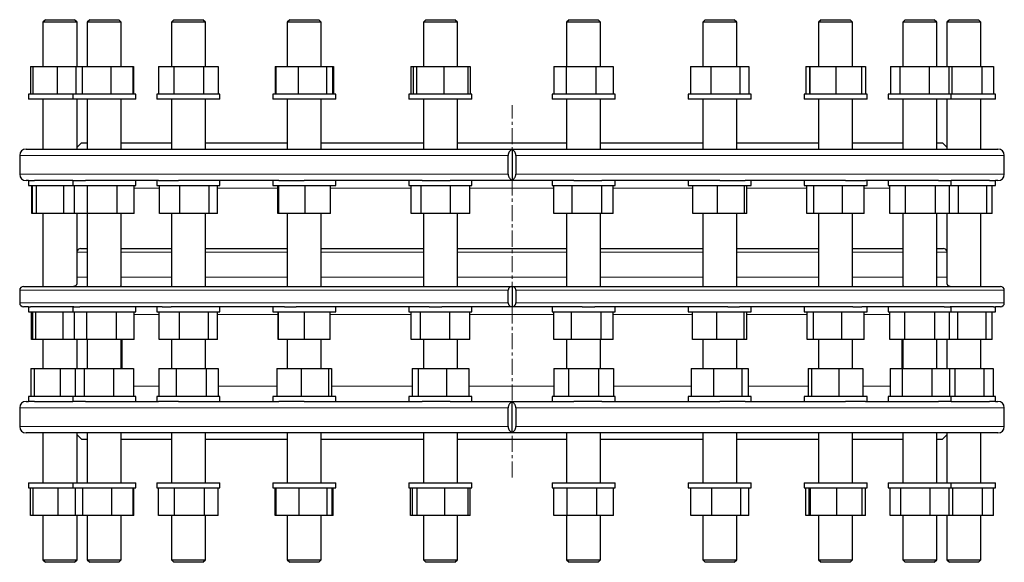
# Model space of a CAD drawing. Header units: millimetres. Extents: x 71 to 1461, y 28 to 1290.
# Tile 1 of 3: x 88 to 868, y 28 to 458. Entities that reach past the tile are written whole.
import ezdxf

# ---------------------------------------------------------------- set-up
doc = ezdxf.new("R2010")
doc.units = ezdxf.units.MM
doc.linetypes.add('CENTERX2', pattern=[20.32, 12.7, -2.54, 2.54, -2.54])
doc.layers.add('FORMAT', color=7, linetype='Continuous')

msp = doc.modelspace()

# ---------------------------------------------------------------- linework, layer by layer
at = {"color": 7, "linetype": 'Continuous', "lineweight": 25}
for p, q in [((108.09, 457.58), (106.09, 455.58)), ((106.09, 455.58), (106.09, 420.58)), ((133.09, 455.58), (106.09, 455.58)), ((108.09, 457.58), (131.09, 457.58)), ((133.09, 455.58), (131.09, 457.58)), ((133.09, 420.58), (133.09, 455.58)), ((143.14, 457.58), (141.14, 455.58)), ((141.14, 455.58), (141.14, 420.58)), ((168.14, 455.58), (141.14, 455.58)), ((143.14, 457.58), (166.14, 457.58)), ((168.14, 455.58), (166.14, 457.58)), ((168.14, 420.58), (168.14, 455.58)), ((209.8, 457.58), (207.8, 455.58)), ((207.8, 455.58), (207.8, 420.58)), ((234.8, 455.58), (207.8, 455.58)), ((209.8, 457.58), (232.8, 457.58)), ((234.8, 455.58), (232.8, 457.58)), ((234.8, 420.58), (234.8, 455.58)), ((301.56, 457.58), (299.56, 455.58)), ((299.56, 455.58), (299.56, 420.58)), ((326.56, 455.58), (299.56, 455.58)), ((301.56, 457.58), (324.56, 457.58)), ((326.56, 455.58), (324.56, 457.58)), ((326.56, 420.58), (326.56, 455.58)), ((409.42, 457.58), (407.42, 455.58)), ((407.42, 455.58), (407.42, 420.58)), ((434.42, 455.58), (407.42, 455.58)), ((409.42, 457.58), (432.42, 457.58)), ((434.42, 455.58), (432.42, 457.58)), ((434.42, 420.58), (434.42, 455.58)), ((522.84, 457.58), (520.84, 455.58)), ((520.84, 455.58), (520.84, 420.58)), ((547.84, 455.58), (520.84, 455.58)), ((522.84, 457.58), (545.84, 457.58)), ((547.84, 455.58), (545.84, 457.58)), ((547.84, 420.58), (547.84, 455.58)), ((630.7, 457.58), (628.7, 455.58)), ((628.7, 455.58), (628.7, 420.58)), ((629.36, 455.58), (628.7, 455.58)), ((655.7, 455.58), (629.36, 455.58)), ((630.7, 457.58), (631.26, 457.58)), ((631.26, 457.58), (653.7, 457.58)), ((655.7, 455.58), (653.7, 457.58)), ((655.7, 420.58), (655.7, 455.58)), ((722.45, 457.58), (720.45, 455.58)), ((720.45, 455.58), (720.45, 420.58)), ((723.03, 455.58), (720.45, 455.58)), ((722.45, 457.58), (724.65, 457.58)), ((747.45, 455.58), (723.03, 455.58)), ((724.65, 457.58), (745.45, 457.58)), ((747.45, 455.58), (745.45, 457.58)), ((747.45, 420.58), (747.45, 455.58)), ((789.12, 457.58), (787.12, 455.58)), ((787.12, 455.58), (787.12, 420.58)), ((792.68, 455.58), (787.12, 455.58)), ((789.12, 457.58), (793.86, 457.58)), ((814.12, 455.58), (792.68, 455.58)), ((793.86, 457.58), (812.12, 457.58)), ((814.12, 455.58), (812.12, 457.58)), ((814.12, 420.58), (814.12, 455.58)), ((824.16, 457.58), (822.16, 455.58)), ((822.16, 455.58), (822.16, 420.58)), ((831.49, 455.58), (822.16, 455.58)), ((824.16, 457.58), (832.11, 457.58)), ((849.16, 455.58), (831.49, 455.58)), ((832.11, 457.58), (847.16, 457.58)), ((849.16, 455.58), (847.16, 457.58)), ((849.16, 420.58), (849.16, 455.58)), ((96.07, 420.58), (96.07, 398.58)), ((96.07, 420.58), (98.03, 420.58)), ((98.03, 420.58), (98.03, 398.58)), ((98.03, 420.58), (117.28, 420.58)), ((117.28, 420.58), (117.28, 398.58)), ((117.28, 420.58), (132.08, 420.58)), ((132.08, 420.58), (132.08, 398.58)), ((132.08, 420.58), (137.16, 420.58)), ((137.16, 420.58), (137.16, 398.58)), ((137.16, 420.58), (159.72, 420.58)), ((159.72, 420.58), (159.72, 398.58)), ((159.72, 420.58), (177.2, 420.58)), ((177.2, 420.58), (177.2, 398.58)), ((177.2, 420.58), (177.83, 420.58)), ((177.83, 420.58), (177.83, 398.58)), ((197.63, 420.58), (197.63, 398.58)), ((197.63, 420.58), (209.61, 420.58)), ((209.61, 420.58), (209.61, 398.58)), ((209.61, 420.58), (233.28, 420.58)), ((233.28, 420.58), (233.28, 398.58)), ((233.28, 420.58), (244.97, 420.58)), ((244.97, 420.58), (244.97, 398.58)), ((289.94, 420.58), (289.94, 398.58)), ((289.94, 420.58), (290.59, 420.58)), ((290.59, 420.58), (290.59, 398.58)), ((290.59, 420.58), (308.29, 420.58)), ((308.29, 420.58), (308.29, 398.58)), ((308.29, 420.58), (330.76, 420.58)), ((330.76, 420.58), (330.76, 398.58)), ((330.76, 420.58), (335.52, 420.58)), ((335.52, 420.58), (335.52, 398.58)), ((335.52, 420.58), (336.18, 420.58)), ((336.18, 420.58), (336.18, 398.58)), ((397.36, 420.58), (397.36, 398.58)), ((397.36, 420.58), (399.23, 420.58)), ((399.23, 420.58), (399.23, 398.58)), ((399.23, 420.58), (401.87, 420.58)), ((401.87, 420.58), (401.87, 398.58)), ((401.87, 420.58), (423.56, 420.58)), ((423.56, 420.58), (423.56, 398.58)), ((423.56, 420.58), (442.61, 420.58)), ((442.61, 420.58), (442.61, 398.58)), ((442.61, 420.58), (444.48, 420.58)), ((444.48, 420.58), (444.48, 398.58)), ((510.78, 420.58), (510.78, 398.58)), ((510.78, 420.58), (520.55, 420.58)), ((520.55, 420.58), (520.55, 398.58)), ((520.55, 420.58), (544.11, 420.58)), ((544.11, 420.58), (544.11, 398.58)), ((544.11, 420.58), (557.89, 420.58)), ((557.89, 420.58), (557.89, 398.58)), ((619.08, 420.58), (619.08, 398.58)), ((619.08, 420.58), (635.04, 420.58)), ((635.04, 420.58), (635.04, 398.58)), ((635.04, 420.58), (658.16, 420.58)), ((658.16, 420.58), (658.16, 398.58)), ((658.16, 420.58), (665.32, 420.58)), ((665.32, 420.58), (665.32, 398.58)), ((710.28, 420.58), (710.28, 398.58)), ((710.28, 420.58), (713.37, 420.58)), ((713.37, 420.58), (713.37, 398.58)), ((713.37, 420.58), (713.54, 420.58)), ((713.54, 420.58), (713.54, 398.58)), ((713.54, 420.58), (734.12, 420.58)), ((734.12, 420.58), (734.12, 398.58)), ((734.12, 420.58), (754.54, 420.58)), ((754.54, 420.58), (754.54, 398.58)), ((754.54, 420.58), (757.62, 420.58)), ((757.62, 420.58), (757.62, 398.58)), ((777.43, 420.58), (777.43, 398.58)), ((777.43, 420.58), (784.9, 420.58)), ((784.9, 420.58), (784.9, 398.58)), ((784.9, 420.58), (808.09, 420.58)), ((808.09, 420.58), (808.09, 398.58)), ((808.09, 420.58), (823.81, 420.58)), ((823.81, 420.58), (823.81, 398.58)), ((823.81, 420.58), (826.19, 420.58)), ((826.19, 420.58), (826.19, 398.58)), ((826.19, 420.58), (849.71, 420.58)), ((849.71, 420.58), (849.71, 398.58)), ((849.71, 420.58), (859.19, 420.58)), ((859.19, 420.58), (859.19, 398.58)), ((94.59, 398.58), (94.59, 394.58)), ((129.64, 398.58), (94.59, 398.58)), ((129.64, 398.58), (129.64, 394.58)), ((178.47, 398.58), (129.64, 398.58)), ((179.64, 398.58), (178.47, 398.58)), ((179.64, 394.58), (179.64, 398.58)), ((196.3, 398.58), (196.3, 394.58)), ((246.3, 398.58), (196.3, 398.58)), ((246.3, 394.58), (246.3, 398.58)), ((288.06, 398.58), (288.06, 394.58)), ((338.06, 398.58), (288.06, 398.58)), ((338.06, 394.58), (338.06, 398.58)), ((395.92, 398.58), (395.92, 394.58)), ((445.92, 398.58), (395.92, 398.58)), ((445.92, 394.58), (445.92, 398.58)), ((509.34, 398.58), (509.34, 394.58)), ((559.34, 398.58), (509.34, 398.58)), ((559.34, 394.58), (559.34, 398.58)), ((617.2, 398.58), (617.2, 394.58)), ((667.2, 398.58), (617.2, 398.58)), ((667.2, 394.58), (667.2, 398.58)), ((708.95, 398.58), (708.95, 394.58)), ((758.95, 398.58), (708.95, 398.58)), ((758.95, 394.58), (758.95, 398.58)), ((775.62, 398.58), (775.62, 394.58)), ((825.62, 398.58), (775.62, 398.58)), ((825.62, 394.58), (825.62, 398.58)), ((860.66, 398.58), (825.62, 398.58)), ((860.66, 394.58), (860.66, 398.58)), ((129.64, 394.58), (94.59, 394.58)), ((106.09, 394.58), (106.09, 355.08)), ((178.47, 394.58), (129.64, 394.58)), ((133.09, 355.08), (133.09, 394.58)), ((141.14, 394.58), (141.14, 355.08)), ((168.14, 355.08), (168.14, 394.58)), ((179.64, 394.58), (178.47, 394.58)), ((246.3, 394.58), (196.3, 394.58)), ((207.8, 394.58), (207.8, 355.08)), ((234.8, 355.08), (234.8, 394.58)), ((338.06, 394.58), (288.06, 394.58)), ((299.56, 394.58), (299.56, 355.08)), ((326.56, 355.08), (326.56, 394.58)), ((445.92, 394.58), (395.92, 394.58)), ((407.42, 394.58), (407.42, 355.08)), ((434.42, 355.08), (434.42, 394.58)), ((559.34, 394.58), (509.34, 394.58)), ((520.84, 394.58), (520.84, 355.08)), ((547.84, 355.08), (547.84, 394.58)), ((667.2, 394.58), (617.2, 394.58)), ((628.7, 394.58), (628.7, 355.08)), ((655.7, 355.08), (655.7, 394.58)), ((758.95, 394.58), (708.95, 394.58)), ((720.45, 394.58), (720.45, 355.08)), ((747.45, 355.08), (747.45, 394.58)), ((825.62, 394.58), (775.62, 394.58)), ((787.12, 394.58), (787.12, 355.08)), ((814.12, 355.08), (814.12, 394.58)), ((822.16, 394.58), (822.16, 355.08)), ((860.66, 394.58), (825.62, 394.58)), ((849.16, 355.08), (849.16, 394.58)), ((136.63, 360.08), (133.09, 356.54)), ((136.63, 360.08), (141.14, 360.08)), ((168.14, 360.08), (207.8, 360.08)), ((234.8, 360.08), (299.56, 360.08)), ((326.56, 360.08), (407.42, 360.08)), ((434.42, 360.08), (520.84, 360.08)), ((547.84, 360.08), (628.7, 360.08)), ((655.7, 360.08), (720.45, 360.08)), ((747.45, 360.08), (787.12, 360.08)), ((814.12, 360.08), (818.63, 360.08)), ((822.16, 356.54), (818.63, 360.08)), ((92.63, 355.08), (862.63, 355.08)), ((477.63, 354.66), (477.63, 330.5)), ((87.63, 350.08), (87.63, 335.08)), ((474.64, 335.08), (474.64, 350.08)), ((480.62, 350.08), (480.62, 335.08)), ((867.63, 335.08), (867.63, 350.08)), ((94.59, 330.08), (92.63, 330.08)), ((94.59, 330.08), (94.59, 326.08)), ((94.59, 330.08), (99.29, 330.08)), ((129.64, 330.08), (99.29, 330.08)), ((129.64, 330.08), (129.64, 326.08)), ((129.64, 330.08), (139.83, 330.08)), ((197.57, 330.08), (139.83, 330.08)), ((179.64, 326.08), (179.64, 330.08)), ((196.3, 330.08), (196.3, 326.08)), ((197.57, 330.08), (213.45, 330.08)), ((292.91, 330.08), (213.45, 330.08)), ((246.3, 326.08), (246.3, 330.08)), ((288.06, 330.08), (288.06, 326.08)), ((292.91, 330.08), (312.92, 330.08)), ((406.34, 330.08), (312.92, 330.08)), ((338.06, 326.08), (338.06, 330.08)), ((395.92, 330.08), (395.92, 326.08)), ((406.34, 330.08), (428.52, 330.08)), ((526.74, 330.08), (428.52, 330.08)), ((445.92, 326.08), (445.92, 330.08)), ((509.34, 330.08), (509.34, 326.08)), ((526.74, 330.08), (548.92, 330.08)), ((642.33, 330.08), (548.92, 330.08)), ((559.34, 326.08), (559.34, 330.08)), ((617.2, 330.08), (617.2, 326.08)), ((642.33, 330.08), (662.35, 330.08)), ((741.81, 330.08), (662.35, 330.08)), ((667.2, 326.08), (667.2, 330.08)), ((708.95, 330.08), (708.95, 326.08)), ((741.81, 330.08), (757.69, 330.08)), ((815.42, 330.08), (757.69, 330.08)), ((758.95, 326.08), (758.95, 330.08)), ((775.62, 330.08), (775.62, 326.08)), ((815.42, 330.08), (825.62, 330.08)), ((825.62, 326.08), (825.62, 330.08)), ((855.97, 330.08), (825.62, 330.08)), ((855.97, 330.08), (860.66, 330.08)), ((860.66, 326.08), (860.66, 330.08)), ((862.63, 330.08), (860.66, 330.08)), ((94.59, 326.08), (129.64, 326.08)), ((97.28, 304.08), (97.28, 326.08)), ((97.71, 304.08), (97.71, 326.08)), ((100.82, 304.08), (100.82, 326.08)), ((122.7, 304.08), (122.7, 326.08)), ((129.64, 326.08), (179.56, 326.08)), ((131.04, 304.08), (131.04, 326.08)), ((141.25, 304.08), (141.25, 326.08)), ((164.85, 304.08), (164.85, 326.08)), ((178.24, 304.08), (178.24, 326.08)), ((179.56, 326.08), (179.64, 326.08)), ((196.3, 326.08), (246.3, 326.08)), ((198.29, 304.08), (198.29, 326.08)), ((214.6, 304.08), (214.6, 326.08)), ((237.61, 304.08), (237.61, 326.08)), ((244.31, 304.08), (244.31, 326.08)), ((288.06, 326.08), (338.06, 326.08)), ((292.24, 304.08), (292.24, 326.08)), ((292.88, 304.08), (292.88, 326.08)), ((313.7, 304.08), (313.7, 326.08)), ((333.87, 304.08), (333.87, 326.08)), ((395.92, 326.08), (445.92, 326.08)), ((397.64, 304.08), (397.64, 326.08)), ((405.56, 304.08), (405.56, 326.08)), ((428.84, 304.08), (428.84, 326.08)), ((444.2, 304.08), (444.2, 326.08)), ((509.34, 326.08), (559.34, 326.08)), ((510.87, 304.08), (510.87, 326.08)), ((525.3, 304.08), (525.3, 326.08)), ((548.76, 304.08), (548.76, 326.08)), ((557.8, 304.08), (557.8, 326.08)), ((617.2, 326.08), (667.2, 326.08)), ((620.84, 304.08), (620.84, 326.08)), ((640.36, 304.08), (640.36, 326.08)), ((661.72, 304.08), (661.72, 326.08)), ((663.56, 304.08), (663.56, 326.08)), ((708.95, 326.08), (758.95, 326.08)), ((711.25, 304.08), (711.25, 326.08)), ((716.8, 304.08), (716.8, 326.08)), ((739.5, 304.08), (739.5, 326.08)), ((756.66, 304.08), (756.66, 326.08)), ((775.62, 326.08), (825.62, 326.08)), ((776.95, 304.08), (776.95, 326.08)), ((789.34, 304.08), (789.34, 326.08)), ((813, 304.08), (813, 326.08)), ((824.28, 304.08), (824.28, 326.08)), ((825.62, 326.08), (860.66, 326.08)), ((831.37, 304.08), (831.37, 326.08)), ((853.68, 304.08), (853.68, 326.08)), ((857.97, 304.08), (857.97, 326.08)), ((97.71, 304.08), (97.28, 304.08)), ((100.82, 304.08), (97.71, 304.08)), ((122.7, 304.08), (100.82, 304.08)), ((106.09, 304.08), (106.09, 246.14)), ((131.04, 304.08), (122.7, 304.08)), ((141.25, 304.08), (131.04, 304.08)), ((133.09, 248.24), (133.09, 304.08)), ((141.14, 304.08), (141.14, 246.14)), ((164.85, 304.08), (141.25, 304.08)), ((178.24, 304.08), (164.85, 304.08)), ((168.14, 247.25), (168.14, 304.08)), ((214.6, 304.08), (198.29, 304.08)), ((207.8, 304.08), (207.8, 246.14)), ((237.61, 304.08), (214.6, 304.08)), ((234.8, 246.29), (234.8, 304.08)), ((244.31, 304.08), (237.61, 304.08)), ((292.88, 304.08), (292.24, 304.08)), ((313.7, 304.08), (292.88, 304.08)), ((299.56, 304.08), (299.56, 246.14)), ((333.87, 304.08), (313.7, 304.08)), ((326.56, 246.14), (326.56, 304.08)), ((405.56, 304.08), (397.64, 304.08)), ((428.84, 304.08), (405.56, 304.08)), ((407.42, 304.08), (407.42, 246.14)), ((444.2, 304.08), (428.84, 304.08)), ((434.42, 246.14), (434.42, 304.08)), ((525.3, 304.08), (510.87, 304.08)), ((520.84, 304.08), (520.84, 246.14)), ((548.76, 304.08), (525.3, 304.08)), ((547.84, 246.14), (547.84, 304.08)), ((557.8, 304.08), (548.76, 304.08)), ((640.36, 304.08), (620.84, 304.08)), ((628.7, 304.08), (628.7, 246.14)), ((661.72, 304.08), (640.36, 304.08)), ((655.7, 246.14), (655.7, 304.08)), ((663.56, 304.08), (661.72, 304.08)), ((716.8, 304.08), (711.25, 304.08)), ((739.5, 304.08), (716.8, 304.08)), ((720.45, 304.08), (720.45, 246.28)), ((756.66, 304.08), (739.5, 304.08)), ((747.45, 246.14), (747.45, 304.08)), ((789.34, 304.08), (776.95, 304.08)), ((787.12, 304.08), (787.12, 247.24)), ((813, 304.08), (789.34, 304.08)), ((824.28, 304.08), (813, 304.08)), ((814.12, 246.14), (814.12, 304.08)), ((822.16, 304.08), (822.16, 248.24)), ((831.37, 304.08), (824.28, 304.08)), ((853.68, 304.08), (831.37, 304.08)), ((849.16, 246.14), (849.16, 304.08)), ((857.97, 304.08), (853.68, 304.08)), ((135.75, 276.14), (141.14, 276.14)), ((168.14, 276.14), (207.8, 276.14)), ((234.8, 276.14), (299.56, 276.14)), ((326.56, 276.14), (407.42, 276.14)), ((434.42, 276.14), (520.84, 276.14)), ((547.84, 276.14), (628.7, 276.14)), ((655.7, 276.14), (720.45, 276.14)), ((747.45, 276.14), (787.12, 276.14)), ((814.12, 276.14), (819.5, 276.14)), ((87.63, 243.14), (87.63, 233.14)), ((90.63, 246.14), (477.63, 246.14)), ((474.64, 233.14), (474.64, 243.14)), ((477.63, 246.14), (477.63, 230.14)), ((477.63, 246.14), (864.63, 246.14)), ((480.62, 243.14), (480.62, 233.14)), ((867.63, 233.14), (867.63, 243.14)), ((94.59, 230.14), (90.63, 230.14)), ((94.59, 230.14), (94.59, 226.14)), ((94.59, 230.14), (96.23, 230.14)), ((130.51, 230.14), (96.23, 230.14)), ((129.64, 230.14), (129.64, 226.14)), ((130.51, 230.14), (135.17, 230.14)), ((200.37, 230.14), (135.17, 230.14)), ((179.64, 226.14), (179.64, 230.14)), ((196.3, 230.14), (196.3, 226.14)), ((200.37, 230.14), (207.64, 230.14)), ((297.37, 230.14), (207.64, 230.14)), ((246.3, 226.14), (246.3, 230.14)), ((288.06, 230.14), (288.06, 226.14)), ((297.37, 230.14), (306.53, 230.14)), ((412.02, 230.14), (306.53, 230.14)), ((338.06, 226.14), (338.06, 230.14)), ((395.92, 230.14), (395.92, 226.14)), ((412.02, 230.14), (422.17, 230.14)), ((477.63, 230.14), (422.17, 230.14)), ((445.92, 226.14), (445.92, 230.14)), ((533.09, 230.14), (477.63, 230.14)), ((509.34, 230.14), (509.34, 226.14)), ((533.09, 230.14), (543.24, 230.14)), ((648.73, 230.14), (543.24, 230.14)), ((559.34, 226.14), (559.34, 230.14)), ((617.2, 230.14), (617.2, 226.14)), ((648.73, 230.14), (657.89, 230.14)), ((747.62, 230.14), (657.89, 230.14)), ((667.2, 226.14), (667.2, 230.14)), ((708.95, 230.14), (708.95, 226.14)), ((747.62, 230.14), (754.89, 230.14)), ((820.08, 230.14), (754.89, 230.14)), ((758.95, 226.14), (758.95, 230.14)), ((775.62, 230.14), (775.62, 226.14)), ((820.08, 230.14), (824.75, 230.14)), ((859.03, 230.14), (824.75, 230.14)), ((825.62, 226.14), (825.62, 230.14)), ((859.03, 230.14), (860.66, 230.14)), ((860.66, 226.14), (860.66, 230.14)), ((864.63, 230.14), (860.66, 230.14)), ((94.59, 226.14), (129.64, 226.14)), ((97.11, 204.14), (97.11, 226.14)), ((97.92, 204.14), (97.92, 226.14)), ((100.51, 204.14), (100.51, 226.14)), ((122.18, 204.14), (122.18, 226.14)), ((129.64, 226.14), (179.51, 226.14)), ((131.08, 204.14), (131.08, 226.14)), ((140.82, 204.14), (140.82, 226.14)), ((164.37, 204.14), (164.37, 226.14)), ((178.19, 204.14), (178.19, 226.14)), ((179.51, 226.14), (179.64, 226.14)), ((196.3, 226.14), (246.3, 226.14)), ((198.17, 204.14), (198.17, 226.14)), ((214.1, 204.14), (214.1, 226.14)), ((237.23, 204.14), (237.23, 226.14)), ((244.43, 204.14), (244.43, 226.14)), ((288.06, 226.14), (338.06, 226.14)), ((292.5, 204.14), (292.5, 226.14)), ((292.62, 204.14), (292.62, 226.14)), ((313.17, 204.14), (313.17, 226.14)), ((333.61, 204.14), (333.61, 226.14)), ((395.92, 226.14), (445.92, 226.14)), ((397.74, 204.14), (397.74, 226.14)), ((405.17, 204.14), (405.17, 226.14)), ((428.35, 204.14), (428.35, 226.14)), ((444.1, 204.14), (444.1, 226.14)), ((509.34, 226.14), (559.34, 226.14)), ((510.81, 204.14), (510.81, 226.14)), ((524.81, 204.14), (524.81, 226.14)), ((548.34, 204.14), (548.34, 226.14)), ((557.86, 204.14), (557.86, 226.14)), ((617.2, 226.14), (667.2, 226.14)), ((620.62, 204.14), (620.62, 226.14)), ((639.84, 204.14), (639.84, 226.14)), ((661.42, 204.14), (661.42, 226.14)), ((663.78, 204.14), (663.78, 226.14)), ((708.95, 226.14), (758.95, 226.14)), ((711.41, 204.14), (711.41, 226.14)), ((716.44, 204.14), (716.44, 226.14)), ((738.99, 204.14), (738.99, 226.14)), ((756.5, 204.14), (756.5, 226.14)), ((775.62, 226.14), (825.62, 226.14)), ((776.95, 204.14), (776.95, 226.14)), ((788.88, 204.14), (788.88, 226.14)), ((812.56, 204.14), (812.56, 226.14)), ((824.29, 204.14), (824.29, 226.14)), ((825.62, 226.14), (860.66, 226.14)), ((830.86, 204.14), (830.86, 226.14)), ((853.33, 204.14), (853.33, 226.14)), ((858.14, 204.14), (858.14, 226.14)), ((97.92, 204.14), (97.11, 204.14)), ((100.51, 204.14), (97.92, 204.14)), ((122.18, 204.14), (100.51, 204.14)), ((106.09, 204.14), (106.09, 181.08)), ((131.08, 204.14), (122.18, 204.14)), ((140.82, 204.14), (131.08, 204.14)), ((133.09, 181.08), (133.09, 204.14)), ((164.37, 204.14), (140.82, 204.14)), ((141.14, 204.14), (141.14, 181.08)), ((178.19, 204.14), (164.37, 204.14)), ((168.14, 181.08), (168.14, 204.14)), ((168.63, 204.14), (168.63, 181.08)), ((214.1, 204.14), (198.17, 204.14)), ((207.8, 204.14), (207.8, 181.08)), ((237.23, 204.14), (214.1, 204.14)), ((234.8, 181.08), (234.8, 204.14)), ((244.43, 204.14), (237.23, 204.14)), ((292.62, 204.14), (292.5, 204.14)), ((313.17, 204.14), (292.62, 204.14)), ((299.56, 204.14), (299.56, 181.08)), ((333.61, 204.14), (313.17, 204.14)), ((326.56, 181.08), (326.56, 204.14)), ((405.17, 204.14), (397.74, 204.14)), ((428.35, 204.14), (405.17, 204.14)), ((407.42, 204.14), (407.42, 181.08)), ((444.1, 204.14), (428.35, 204.14)), ((434.42, 181.08), (434.42, 204.14)), ((524.81, 204.14), (510.81, 204.14)), ((520.84, 204.14), (520.84, 181.08)), ((548.34, 204.14), (524.81, 204.14)), ((547.84, 181.08), (547.84, 204.14)), ((557.86, 204.14), (548.34, 204.14)), ((639.84, 204.14), (620.62, 204.14)), ((628.7, 204.14), (628.7, 181.08)), ((661.42, 204.14), (639.84, 204.14)), ((655.7, 181.08), (655.7, 204.14)), ((663.78, 204.14), (661.42, 204.14)), ((716.44, 204.14), (711.41, 204.14)), ((738.99, 204.14), (716.44, 204.14)), ((720.45, 204.14), (720.45, 181.08)), ((756.5, 204.14), (738.99, 204.14)), ((747.45, 181.08), (747.45, 204.14)), ((788.88, 204.14), (776.95, 204.14)), ((786.63, 181.08), (786.63, 204.14)), ((787.12, 204.14), (787.12, 181.08)), ((812.56, 204.14), (788.88, 204.14)), ((824.29, 204.14), (812.56, 204.14)), ((814.12, 181.08), (814.12, 204.14)), ((822.16, 204.14), (822.16, 181.08)), ((830.86, 204.14), (824.29, 204.14)), ((853.33, 204.14), (830.86, 204.14)), ((849.16, 181.08), (849.16, 204.14)), ((858.14, 204.14), (853.33, 204.14)), ((96.44, 181.08), (96.44, 159.08)), ((96.44, 181.08), (99.09, 181.08)), ((99.09, 181.08), (99.09, 159.08)), ((99.09, 181.08), (119.59, 181.08)), ((119.59, 181.08), (119.59, 159.08)), ((119.59, 181.08), (131.48, 181.08)), ((131.48, 181.08), (131.48, 159.08)), ((131.48, 181.08), (138.8, 181.08)), ((138.8, 181.08), (138.8, 159.08)), ((138.8, 181.08), (161.95, 181.08)), ((161.95, 181.08), (161.95, 159.08)), ((161.95, 181.08), (177.79, 181.08)), ((177.79, 181.08), (177.79, 159.08)), ((197.76, 181.08), (197.76, 159.08)), ((197.76, 181.08), (211.67, 181.08)), ((211.67, 181.08), (211.67, 159.08)), ((211.67, 181.08), (235.22, 181.08)), ((235.22, 181.08), (235.22, 159.08)), ((235.22, 181.08), (244.84, 181.08)), ((244.84, 181.08), (244.84, 159.08)), ((291.43, 181.08), (291.43, 159.08)), ((291.43, 181.08), (310.58, 181.08)), ((310.58, 181.08), (310.58, 159.08)), ((310.58, 181.08), (332.21, 181.08)), ((332.21, 181.08), (332.21, 159.08)), ((332.21, 181.08), (334.68, 181.08)), ((334.68, 181.08), (334.68, 159.08)), ((398.41, 181.08), (398.41, 159.08)), ((398.41, 181.08), (403.33, 181.08)), ((403.33, 181.08), (403.33, 159.08)), ((403.33, 181.08), (425.84, 181.08)), ((425.84, 181.08), (425.84, 159.08)), ((425.84, 181.08), (443.43, 181.08)), ((443.43, 181.08), (443.43, 159.08)), ((510.66, 181.08), (510.66, 159.08)), ((510.66, 181.08), (522.5, 181.08)), ((522.5, 181.08), (522.5, 159.08)), ((522.5, 181.08), (546.17, 181.08)), ((546.17, 181.08), (546.17, 159.08)), ((546.17, 181.08), (558.01, 181.08)), ((558.01, 181.08), (558.01, 159.08)), ((619.69, 181.08), (619.69, 159.08)), ((619.69, 181.08), (637.28, 181.08)), ((637.28, 181.08), (637.28, 159.08)), ((637.28, 181.08), (659.79, 181.08)), ((659.79, 181.08), (659.79, 159.08)), ((659.79, 181.08), (664.71, 181.08)), ((664.71, 181.08), (664.71, 159.08)), ((712.33, 181.08), (712.33, 159.08)), ((712.33, 181.08), (714.8, 181.08)), ((714.8, 181.08), (714.8, 159.08)), ((714.8, 181.08), (736.43, 181.08)), ((736.43, 181.08), (736.43, 159.08)), ((736.43, 181.08), (755.58, 181.08)), ((755.58, 181.08), (755.58, 159.08)), ((777.08, 181.08), (777.08, 159.08)), ((777.08, 181.08), (786.7, 181.08)), ((786.7, 181.08), (786.7, 159.08)), ((786.7, 181.08), (810.25, 181.08)), ((810.25, 181.08), (810.25, 159.08)), ((810.25, 181.08), (824.16, 181.08)), ((824.16, 181.08), (824.16, 159.08)), ((824.16, 181.08), (828.35, 181.08)), ((828.35, 181.08), (828.35, 159.08)), ((828.35, 181.08), (851.5, 181.08)), ((851.5, 181.08), (851.5, 159.08)), ((851.5, 181.08), (858.82, 181.08)), ((858.82, 181.08), (858.82, 159.08)), ((94.59, 159.08), (94.59, 155.08)), ((129.64, 159.08), (94.59, 159.08)), ((129.64, 159.08), (129.64, 155.08)), ((179.64, 159.08), (129.64, 159.08)), ((179.64, 155.08), (179.64, 159.08)), ((196.3, 159.08), (196.3, 155.08)), ((246.3, 159.08), (196.3, 159.08)), ((246.3, 155.08), (246.3, 159.08)), ((288.06, 159.08), (288.06, 155.08)), ((338.06, 159.08), (288.06, 159.08)), ((338.06, 155.08), (338.06, 159.08)), ((395.92, 159.08), (395.92, 155.08)), ((445.92, 159.08), (395.92, 159.08)), ((445.92, 155.08), (445.92, 159.08)), ((509.34, 159.08), (509.34, 155.08)), ((559.34, 159.08), (509.34, 159.08)), ((559.34, 155.08), (559.34, 159.08)), ((617.2, 159.08), (617.2, 155.08)), ((618.42, 159.08), (617.2, 159.08)), ((667.2, 159.08), (618.42, 159.08)), ((667.2, 155.08), (667.2, 159.08)), ((708.95, 159.08), (708.95, 155.08)), ((713.73, 159.08), (708.95, 159.08)), ((758.95, 159.08), (713.73, 159.08)), ((758.95, 155.08), (758.95, 159.08)), ((775.62, 159.08), (775.62, 155.08)), ((785.92, 159.08), (775.62, 159.08)), ((825.62, 159.08), (785.92, 159.08)), ((825.62, 155.08), (825.62, 159.08)), ((827.94, 159.08), (825.62, 159.08)), ((860.66, 159.08), (827.94, 159.08)), ((860.66, 155.08), (860.66, 159.08)), ((87.63, 150.08), (87.63, 135.08)), ((92.63, 155.08), (94.59, 155.08)), ((99.29, 155.08), (94.59, 155.08)), ((99.29, 155.08), (129.64, 155.08)), ((139.83, 155.08), (129.64, 155.08)), ((139.83, 155.08), (197.57, 155.08)), ((213.45, 155.08), (197.57, 155.08)), ((213.45, 155.08), (292.91, 155.08)), ((312.92, 155.08), (292.91, 155.08)), ((312.92, 155.08), (406.34, 155.08)), ((428.52, 155.08), (406.34, 155.08)), ((428.52, 155.08), (526.74, 155.08)), ((474.64, 135.08), (474.64, 150.08)), ((477.63, 130.5), (477.63, 154.66)), ((480.62, 150.08), (480.62, 135.08)), ((548.92, 155.08), (526.74, 155.08)), ((548.92, 155.08), (642.33, 155.08)), ((662.35, 155.08), (642.33, 155.08)), ((662.35, 155.08), (741.81, 155.08)), ((757.69, 155.08), (741.81, 155.08)), ((757.69, 155.08), (815.42, 155.08)), ((825.62, 155.08), (815.42, 155.08)), ((825.62, 155.08), (855.97, 155.08)), ((860.66, 155.08), (855.97, 155.08)), ((860.66, 155.08), (862.63, 155.08)), ((867.63, 135.08), (867.63, 150.08)), ((862.63, 130.08), (92.63, 130.08)), ((106.09, 130.08), (106.09, 90.58)), ((133.09, 90.58), (133.09, 130.08)), ((133.09, 128.62), (136.63, 125.08)), ((136.63, 125.08), (141.14, 125.08)), ((141.14, 130.08), (141.14, 90.58)), ((168.14, 90.58), (168.14, 130.08)), ((168.14, 125.08), (207.8, 125.08)), ((207.8, 130.08), (207.8, 90.58)), ((234.8, 90.58), (234.8, 130.08)), ((234.8, 125.08), (299.56, 125.08)), ((299.56, 130.08), (299.56, 90.58)), ((326.56, 90.58), (326.56, 130.08)), ((326.56, 125.08), (407.42, 125.08)), ((407.42, 130.08), (407.42, 90.58)), ((434.42, 90.58), (434.42, 130.08)), ((434.42, 125.08), (520.84, 125.08)), ((520.84, 130.08), (520.84, 90.58)), ((547.84, 90.58), (547.84, 130.08)), ((547.84, 125.08), (628.7, 125.08)), ((628.7, 130.08), (628.7, 90.58)), ((655.7, 90.58), (655.7, 130.08)), ((655.7, 125.08), (720.45, 125.08)), ((720.45, 130.08), (720.45, 90.58)), ((747.45, 90.58), (747.45, 130.08)), ((747.45, 125.08), (787.12, 125.08)), ((787.12, 130.08), (787.12, 90.58)), ((814.12, 90.58), (814.12, 130.08)), ((814.12, 125.08), (818.63, 125.08)), ((818.63, 125.08), (822.16, 128.62)), ((822.16, 130.08), (822.16, 90.58)), ((849.16, 90.58), (849.16, 130.08)), ((94.59, 90.58), (94.59, 86.58)), ((94.59, 90.58), (129.64, 90.58)), ((94.59, 86.58), (129.64, 86.58)), ((96.18, 64.58), (96.18, 86.58)), ((98.4, 64.58), (98.4, 86.58)), ((118.13, 64.58), (118.13, 86.58)), ((129.64, 90.58), (129.64, 86.58)), ((129.64, 90.58), (178.72, 90.58)), ((129.64, 86.58), (178.72, 86.58)), ((131.83, 64.58), (131.83, 86.58)), ((137.74, 64.58), (137.74, 86.58)), ((160.55, 64.58), (160.55, 86.58)), ((177.44, 64.58), (177.44, 86.58)), ((177.98, 64.58), (177.98, 86.58)), ((178.72, 90.58), (179.64, 90.58)), ((178.72, 86.58), (179.64, 86.58)), ((179.64, 86.58), (179.64, 90.58)), ((196.3, 90.58), (196.3, 86.58)), ((196.3, 90.58), (246.3, 90.58)), ((196.3, 86.58), (246.3, 86.58)), ((197.65, 64.58), (197.65, 86.58)), ((210.36, 64.58), (210.36, 86.58)), ((234.01, 64.58), (234.01, 86.58)), ((244.95, 64.58), (244.95, 86.58)), ((246.3, 86.58), (246.3, 90.58)), ((288.06, 90.58), (288.06, 86.58)), ((288.06, 90.58), (338.06, 90.58)), ((288.06, 86.58), (338.06, 86.58)), ((290.13, 64.58), (290.13, 86.58)), ((290.88, 64.58), (290.88, 86.58)), ((309.13, 64.58), (309.13, 86.58)), ((331.31, 64.58), (331.31, 86.58)), ((335.23, 64.58), (335.23, 86.58)), ((335.98, 64.58), (335.98, 86.58)), ((338.06, 86.58), (338.06, 90.58)), ((395.92, 90.58), (395.92, 86.58)), ((395.92, 90.58), (445.92, 90.58)), ((395.92, 86.58), (445.92, 86.58)), ((397.29, 64.58), (397.29, 86.58)), ((398.9, 64.58), (398.9, 86.58)), ((402.38, 64.58), (402.38, 86.58)), ((424.4, 64.58), (424.4, 86.58)), ((442.94, 64.58), (442.94, 86.58)), ((444.55, 64.58), (444.55, 86.58)), ((445.92, 86.58), (445.92, 90.58)), ((509.34, 90.58), (509.34, 86.58)), ((509.34, 90.58), (559.34, 90.58)), ((509.34, 86.58), (559.34, 86.58)), ((510.71, 64.58), (510.71, 86.58)), ((521.26, 64.58), (521.26, 86.58)), ((544.88, 64.58), (544.88, 86.58)), ((557.96, 64.58), (557.96, 86.58)), ((559.34, 86.58), (559.34, 90.58)), ((617.2, 90.58), (617.2, 86.58)), ((617.2, 90.58), (667.2, 90.58)), ((617.2, 86.58), (667.2, 86.58)), ((619.28, 64.58), (619.28, 86.58)), ((635.86, 64.58), (635.86, 86.58)), ((658.78, 64.58), (658.78, 86.58)), ((665.12, 64.58), (665.12, 86.58)), ((667.2, 86.58), (667.2, 90.58)), ((708.95, 90.58), (708.95, 86.58)), ((708.95, 90.58), (758.95, 90.58)), ((708.95, 86.58), (758.95, 86.58)), ((710.3, 64.58), (710.3, 86.58)), ((712.96, 64.58), (712.96, 86.58)), ((713.98, 64.58), (713.98, 86.58)), ((734.97, 64.58), (734.97, 86.58)), ((754.94, 64.58), (754.94, 86.58)), ((757.6, 64.58), (757.6, 86.58)), ((758.95, 86.58), (758.95, 90.58)), ((775.62, 90.58), (775.62, 86.58)), ((775.62, 90.58), (825.62, 90.58)), ((775.62, 86.58), (825.62, 86.58)), ((777.27, 64.58), (777.27, 86.58)), ((785.55, 64.58), (785.55, 86.58)), ((808.89, 64.58), (808.89, 86.58)), ((823.96, 64.58), (823.96, 86.58)), ((825.62, 86.58), (825.62, 90.58)), ((825.62, 90.58), (860.66, 90.58)), ((825.62, 86.58), (860.66, 86.58)), ((826.97, 64.58), (826.97, 86.58)), ((850.39, 64.58), (850.39, 86.58)), ((859.08, 64.58), (859.08, 86.58)), ((860.66, 86.58), (860.66, 90.58)), ((98.4, 64.58), (96.18, 64.58)), ((118.13, 64.58), (98.4, 64.58)), ((106.09, 64.58), (106.09, 29.58)), ((131.83, 64.58), (118.13, 64.58)), ((137.74, 64.58), (131.83, 64.58)), ((133.09, 29.58), (133.09, 64.58)), ((160.55, 64.58), (137.74, 64.58)), ((141.14, 64.58), (141.14, 29.58)), ((177.44, 64.58), (160.55, 64.58)), ((168.14, 29.58), (168.14, 64.58)), ((177.98, 64.58), (177.44, 64.58)), ((210.36, 64.58), (197.65, 64.58)), ((207.8, 64.58), (207.8, 29.58)), ((234.01, 64.58), (210.36, 64.58)), ((244.95, 64.58), (234.01, 64.58)), ((234.8, 29.58), (234.8, 64.58)), ((290.88, 64.58), (290.13, 64.58)), ((309.13, 64.58), (290.88, 64.58)), ((299.56, 64.58), (299.56, 29.58)), ((331.31, 64.58), (309.13, 64.58)), ((326.56, 29.58), (326.56, 64.58)), ((335.23, 64.58), (331.31, 64.58)), ((335.98, 64.58), (335.23, 64.58)), ((398.9, 64.58), (397.29, 64.58)), ((402.38, 64.58), (398.9, 64.58)), ((424.4, 64.58), (402.38, 64.58)), ((407.42, 64.58), (407.42, 29.58)), ((442.94, 64.58), (424.4, 64.58)), ((434.42, 29.58), (434.42, 64.58)), ((444.55, 64.58), (442.94, 64.58)), ((521.26, 64.58), (510.71, 64.58)), ((520.84, 64.58), (520.84, 29.58)), ((544.88, 64.58), (521.26, 64.58)), ((557.96, 64.58), (544.88, 64.58)), ((547.84, 29.58), (547.84, 64.58)), ((635.86, 64.58), (619.28, 64.58)), ((628.7, 64.58), (628.7, 29.58)), ((658.78, 64.58), (635.86, 64.58)), ((655.7, 29.58), (655.7, 64.58)), ((665.12, 64.58), (658.78, 64.58)), ((712.96, 64.58), (710.3, 64.58)), ((713.98, 64.58), (712.96, 64.58)), ((734.97, 64.58), (713.98, 64.58)), ((720.45, 64.58), (720.45, 29.58)), ((754.94, 64.58), (734.97, 64.58)), ((747.45, 29.58), (747.45, 64.58)), ((757.6, 64.58), (754.94, 64.58)), ((785.55, 64.58), (777.27, 64.58)), ((808.89, 64.58), (785.55, 64.58)), ((787.12, 64.58), (787.12, 29.58)), ((823.96, 64.58), (808.89, 64.58)), ((814.12, 29.58), (814.12, 64.58)), ((822.16, 64.58), (822.16, 29.58)), ((826.97, 64.58), (823.96, 64.58)), ((850.39, 64.58), (826.97, 64.58)), ((849.16, 29.58), (849.16, 64.58)), ((859.08, 64.58), (850.39, 64.58)), ((106.09, 29.58), (108.09, 27.58)), ((106.09, 29.58), (133.09, 29.58)), ((131.09, 27.58), (108.09, 27.58)), ((131.09, 27.58), (133.09, 29.58)), ((141.14, 29.58), (143.14, 27.58)), ((141.14, 29.58), (168.14, 29.58)), ((166.14, 27.58), (143.14, 27.58)), ((166.14, 27.58), (168.14, 29.58)), ((207.8, 29.58), (209.8, 27.58)), ((207.8, 29.58), (234.8, 29.58)), ((232.8, 27.58), (209.8, 27.58)), ((232.8, 27.58), (234.8, 29.58)), ((299.56, 29.58), (301.56, 27.58)), ((299.56, 29.58), (326.56, 29.58)), ((324.56, 27.58), (301.56, 27.58)), ((324.56, 27.58), (326.56, 29.58)), ((407.42, 29.58), (409.42, 27.58)), ((407.42, 29.58), (434.42, 29.58)), ((432.42, 27.58), (409.42, 27.58)), ((432.42, 27.58), (434.42, 29.58)), ((520.84, 29.58), (522.84, 27.58)), ((520.84, 29.58), (547.84, 29.58)), ((545.84, 27.58), (522.84, 27.58)), ((545.84, 27.58), (547.84, 29.58)), ((628.7, 29.58), (630.7, 27.58)), ((628.7, 29.58), (629.36, 29.58)), ((629.36, 29.58), (655.7, 29.58)), ((631.26, 27.58), (630.7, 27.58)), ((653.7, 27.58), (631.26, 27.58)), ((653.7, 27.58), (655.7, 29.58)), ((720.45, 29.58), (722.45, 27.58)), ((720.45, 29.58), (723.03, 29.58)), ((724.65, 27.58), (722.45, 27.58)), ((723.03, 29.58), (747.45, 29.58)), ((745.45, 27.58), (724.65, 27.58)), ((745.45, 27.58), (747.45, 29.58)), ((787.12, 29.58), (789.12, 27.58)), ((787.12, 29.58), (792.68, 29.58)), ((793.86, 27.58), (789.12, 27.58)), ((792.68, 29.58), (814.12, 29.58)), ((812.12, 27.58), (793.86, 27.58)), ((812.12, 27.58), (814.12, 29.58)), ((822.16, 29.58), (824.16, 27.58)), ((822.16, 29.58), (831.49, 29.58)), ((832.11, 27.58), (824.16, 27.58)), ((831.49, 29.58), (849.16, 29.58)), ((847.16, 27.58), (832.11, 27.58)), ((847.16, 27.58), (849.16, 29.58))]:
    msp.add_line(p, q, dxfattribs=at)
at = {"color": 8, "linetype": 'Continuous', "lineweight": 18}
for p, q in [((474.64, 350.08), (87.63, 350.08)), ((867.63, 350.08), (480.62, 350.08)), ((87.63, 335.08), (474.64, 335.08)), ((480.62, 335.08), (867.63, 335.08)), ((198.29, 324.08), (178.24, 324.08)), ((292.24, 324.08), (244.31, 324.08)), ((397.64, 324.08), (333.87, 324.08)), ((510.87, 324.08), (444.2, 324.08)), ((620.84, 324.08), (557.8, 324.08)), ((711.25, 324.08), (663.56, 324.08)), ((776.95, 324.08), (756.66, 324.08)), ((141.14, 273.4), (133.09, 273.4)), ((207.8, 273.4), (168.14, 273.4)), ((299.56, 273.4), (234.8, 273.4)), ((407.42, 273.4), (326.56, 273.4)), ((520.84, 273.4), (434.42, 273.4)), ((628.7, 273.4), (547.84, 273.4)), ((720.45, 273.4), (655.7, 273.4)), ((787.12, 273.4), (747.45, 273.4)), ((822.16, 273.4), (814.12, 273.4)), ((133.09, 253.44), (141.14, 253.44)), ((168.14, 253.44), (207.8, 253.44)), ((234.8, 253.44), (299.56, 253.44)), ((326.56, 253.44), (407.42, 253.44)), ((434.42, 253.44), (520.84, 253.44)), ((547.84, 253.44), (628.7, 253.44)), ((655.7, 253.44), (720.45, 253.44)), ((747.45, 253.44), (787.12, 253.44)), ((814.12, 253.44), (822.16, 253.44)), ((474.64, 243.14), (87.63, 243.14)), ((867.63, 243.14), (480.62, 243.14)), ((87.63, 233.14), (474.64, 233.14)), ((480.62, 233.14), (867.63, 233.14)), ((198.17, 224.08), (178.19, 224.08)), ((292.5, 224.08), (244.43, 224.08)), ((397.74, 224.08), (333.61, 224.08)), ((477.63, 224.08), (444.1, 224.08)), ((510.81, 224.08), (477.63, 224.08)), ((620.62, 224.08), (557.86, 224.08)), ((711.41, 224.08), (663.78, 224.08)), ((776.95, 224.08), (756.5, 224.08)), ((177.79, 167.08), (197.76, 167.08)), ((244.84, 167.08), (291.43, 167.08)), ((334.68, 167.08), (398.41, 167.08)), ((443.43, 167.08), (510.66, 167.08)), ((558.01, 167.08), (619.69, 167.08)), ((664.71, 167.08), (712.33, 167.08)), ((755.58, 167.08), (777.08, 167.08)), ((474.64, 150.08), (87.63, 150.08)), ((867.63, 150.08), (480.62, 150.08)), ((87.63, 135.08), (474.64, 135.08)), ((480.62, 135.08), (867.63, 135.08))]:
    msp.add_line(p, q, dxfattribs=at)
at = {"color": 7, "linetype": 'Continuous', "lineweight": 25}
for centre, radius, start, end in [((92.63, 350.08), 5, 90, 180), ((862.63, 350.08), 5, 0, 90), ((92.63, 335.08), 5, 180, 270), ((862.63, 335.08), 5, 270, 0), ((135.75, 273.14), 3, 90, 152.51343), ((819.5, 273.14), 3, 27.48657, 90), ((90.63, 243.14), 3, 90, 180), ((864.63, 243.14), 3, 0, 90), ((90.63, 233.14), 3, 180, 270), ((864.63, 233.14), 3, 270, 0), ((92.63, 150.08), 5, 90, 180), ((862.63, 150.08), 5, 0, 90), ((92.63, 135.08), 5, 180, 270), ((862.63, 135.08), 5, 270, 0)]:
    msp.add_arc(centre, radius, start, end, dxfattribs=at)
for points, knots in [([(477.63, 354.66), (477.25, 354.5), (476.89, 354.28), (476.38, 353.88), (476.21, 353.73), (475.89, 353.41), (475.74, 353.23), (475.46, 352.84), (475.33, 352.63), (475.09, 352.18), (474.99, 351.95), (474.82, 351.45), (474.75, 351.18), (474.66, 350.64), (474.64, 350.36), (474.64, 350.08)], [0, 0, 0, 0, 0.25, 0.25, 0.375, 0.375, 0.5, 0.5, 0.625, 0.625, 0.75, 0.75, 0.875, 0.875, 1, 1, 1, 1]), ([(480.62, 350.08), (480.62, 350.36), (480.59, 350.63), (480.5, 351.17), (480.44, 351.44), (480.27, 351.94), (480.16, 352.18), (479.93, 352.63), (479.8, 352.84), (479.52, 353.22), (479.37, 353.4), (479.05, 353.73), (478.88, 353.88), (478.37, 354.28), (478.01, 354.5), (477.63, 354.66)], [0, 0, 0, 0, 0.125, 0.125, 0.25, 0.25, 0.375, 0.375, 0.5, 0.5, 0.625, 0.625, 0.75, 0.75, 1, 1, 1, 1]), ([(474.64, 335.08), (474.64, 334.8), (474.66, 334.52), (474.75, 333.98), (474.82, 333.72), (474.99, 333.21), (475.09, 332.98), (475.33, 332.53), (475.46, 332.32), (475.74, 331.93), (475.89, 331.76), (476.21, 331.43), (476.37, 331.28), (476.89, 330.87), (477.25, 330.66), (477.63, 330.5)], [0, 0, 0, 0, 0.125, 0.125, 0.25, 0.25, 0.375, 0.375, 0.5, 0.5, 0.625, 0.625, 0.75, 0.75, 1, 1, 1, 1]), ([(477.63, 330.5), (478.01, 330.66), (478.37, 330.87), (478.88, 331.27), (479.04, 331.42), (479.36, 331.75), (479.51, 331.93), (479.8, 332.32), (479.93, 332.52), (480.16, 332.97), (480.26, 333.21), (480.43, 333.71), (480.5, 333.98), (480.59, 334.52), (480.62, 334.8), (480.62, 335.08)], [0, 0, 0, 0, 0.25, 0.25, 0.375, 0.375, 0.5, 0.5, 0.625, 0.625, 0.75, 0.75, 0.875, 0.875, 1, 1, 1, 1]), ([(129.27, 246.14), (129.43, 246.14), (129.77, 246.15), (130.28, 246.23), (130.81, 246.35), (131.32, 246.54), (131.78, 246.77), (132.17, 247.02), (132.5, 247.29), (132.75, 247.57), (132.95, 247.83), (133.05, 248.05), (133.09, 248.18), (133.09, 248.23), (133.09, 248.24)], [0, 0, 0, 0, 0.068425, 0.13726, 0.229682, 0.322126, 0.417132, 0.51215, 0.60797, 0.703789, 0.801652, 0.899496, 0.978504, 1, 1, 1, 1]), ([(166.75, 246.14), (166.84, 246.14), (167.05, 246.15), (167.35, 246.22), (167.63, 246.35), (167.85, 246.52), (168.02, 246.74), (168.13, 246.99), (168.13, 247.17), (168.13, 247.25)], [0, 0, 0, 0, 0.09746, 0.240635, 0.383841, 0.531046, 0.678273, 0.867167, 1, 1, 1, 1]), ([(234.66, 246.14), (234.69, 246.14), (234.75, 246.15), (234.8, 246.2), (234.8, 246.27), (234.79, 246.29)], [0, 0, 0, 0, 0.31586, 0.779881, 1, 1, 1, 1]), ([(477.63, 246.14), (477.29, 246.14), (476.96, 246.08), (476.47, 245.91), (476.31, 245.84), (476, 245.66), (475.84, 245.56), (475.56, 245.31), (475.42, 245.17), (475.17, 244.86), (475.05, 244.68), (474.86, 244.29), (474.78, 244.07), (474.7, 243.73), (474.67, 243.62), (474.65, 243.38), (474.64, 243.26), (474.64, 243.14)], [0, 0, 0, 0, 0.25, 0.25, 0.375, 0.375, 0.5, 0.5, 0.625, 0.625, 0.75, 0.75, 0.875, 0.875, 0.9375, 0.9375, 1, 1, 1, 1]), ([(480.62, 243.14), (480.62, 243.38), (480.59, 243.62), (480.48, 244.07), (480.4, 244.28), (480.21, 244.68), (480.09, 244.85), (479.84, 245.17), (479.7, 245.31), (479.27, 245.68), (478.96, 245.85), (478.3, 246.08), (477.97, 246.14), (477.63, 246.14)], [0, 0, 0, 0, 0.125, 0.125, 0.25, 0.25, 0.375, 0.375, 0.5, 0.5, 0.75, 0.75, 1, 1, 1, 1]), ([(720.46, 246.28), (720.46, 246.25), (720.47, 246.16), (720.55, 246.15), (720.59, 246.14)], [0, 0, 0, 0, 0.4615894, 1, 1, 1, 1]), ([(787.13, 247.24), (787.12, 247.22), (787.11, 247.09), (787.17, 246.88), (787.31, 246.64), (787.49, 246.44), (787.75, 246.28), (788.08, 246.17), (788.36, 246.15), (788.51, 246.14)], [0, 0, 0, 0, 0.044534, 0.232461, 0.380991, 0.5295, 0.681735, 0.833932, 1, 1, 1, 1]), ([(822.17, 248.24), (822.17, 248.19), (822.18, 248.09), (822.29, 247.86), (822.48, 247.6), (822.74, 247.31), (823.08, 247.03), (823.5, 246.75), (824, 246.51), (824.58, 246.31), (825.24, 246.17), (825.74, 246.15), (825.99, 246.14)], [0, 0, 0, 0, 0.086959, 0.184527, 0.284811, 0.385106, 0.485816, 0.586517, 0.689869, 0.793193, 0.89598, 1, 1, 1, 1]), ([(474.64, 233.14), (474.64, 232.9), (474.67, 232.67), (474.78, 232.21), (474.86, 232), (475.05, 231.61), (475.16, 231.43), (475.41, 231.11), (475.55, 230.97), (475.99, 230.6), (476.3, 230.43), (476.96, 230.2), (477.29, 230.14), (477.63, 230.14)], [0, 0, 0, 0, 0.125, 0.125, 0.25, 0.25, 0.375, 0.375, 0.5, 0.5, 0.75, 0.75, 1, 1, 1, 1]), ([(477.63, 230.14), (477.97, 230.14), (478.3, 230.2), (478.79, 230.37), (478.95, 230.44), (479.26, 230.62), (479.41, 230.72), (479.7, 230.97), (479.84, 231.11), (480.09, 231.43), (480.2, 231.6), (480.4, 231.99), (480.48, 232.21), (480.56, 232.55), (480.58, 232.66), (480.61, 232.9), (480.62, 233.02), (480.62, 233.14)], [0, 0, 0, 0, 0.25, 0.25, 0.375, 0.375, 0.5, 0.5, 0.625, 0.625, 0.75, 0.75, 0.875, 0.875, 0.9375, 0.9375, 1, 1, 1, 1]), ([(477.63, 154.66), (477.25, 154.5), (476.89, 154.28), (476.38, 153.88), (476.21, 153.73), (475.89, 153.41), (475.74, 153.23), (475.46, 152.84), (475.33, 152.63), (475.09, 152.18), (474.99, 151.95), (474.82, 151.45), (474.75, 151.18), (474.66, 150.64), (474.64, 150.36), (474.64, 150.08)], [0, 0, 0, 0, 0.25, 0.25, 0.375, 0.375, 0.5, 0.5, 0.625, 0.625, 0.75, 0.75, 0.875, 0.875, 1, 1, 1, 1]), ([(480.62, 150.08), (480.62, 150.36), (480.59, 150.63), (480.5, 151.17), (480.44, 151.44), (480.27, 151.94), (480.16, 152.18), (479.93, 152.63), (479.8, 152.84), (479.52, 153.22), (479.37, 153.4), (479.05, 153.73), (478.88, 153.88), (478.37, 154.28), (478.01, 154.5), (477.63, 154.66)], [0, 0, 0, 0, 0.125, 0.125, 0.25, 0.25, 0.375, 0.375, 0.5, 0.5, 0.625, 0.625, 0.75, 0.75, 1, 1, 1, 1]), ([(474.64, 135.08), (474.64, 134.8), (474.66, 134.52), (474.75, 133.98), (474.82, 133.72), (474.99, 133.21), (475.09, 132.98), (475.33, 132.53), (475.46, 132.32), (475.74, 131.93), (475.89, 131.76), (476.21, 131.43), (476.37, 131.28), (476.89, 130.87), (477.25, 130.66), (477.63, 130.5)], [0, 0, 0, 0, 0.125, 0.125, 0.25, 0.25, 0.375, 0.375, 0.5, 0.5, 0.625, 0.625, 0.75, 0.75, 1, 1, 1, 1]), ([(477.63, 130.5), (478.01, 130.66), (478.37, 130.87), (478.88, 131.27), (479.04, 131.42), (479.36, 131.75), (479.51, 131.93), (479.8, 132.32), (479.93, 132.52), (480.16, 132.97), (480.26, 133.21), (480.43, 133.71), (480.5, 133.98), (480.59, 134.52), (480.62, 134.8), (480.62, 135.08)], [0, 0, 0, 0, 0.25, 0.25, 0.375, 0.375, 0.5, 0.5, 0.625, 0.625, 0.75, 0.75, 0.875, 0.875, 1, 1, 1, 1])]:
    msp.add_open_spline(points, degree=3, knots=knots, dxfattribs=at)
at = {"layer": 'FORMAT', "linetype": 'CENTERX2', "lineweight": 18}
msp.add_line((477.63, 94.82), (477.63, 389.94), dxfattribs=at)

doc.saveas('drawing.dxf')
